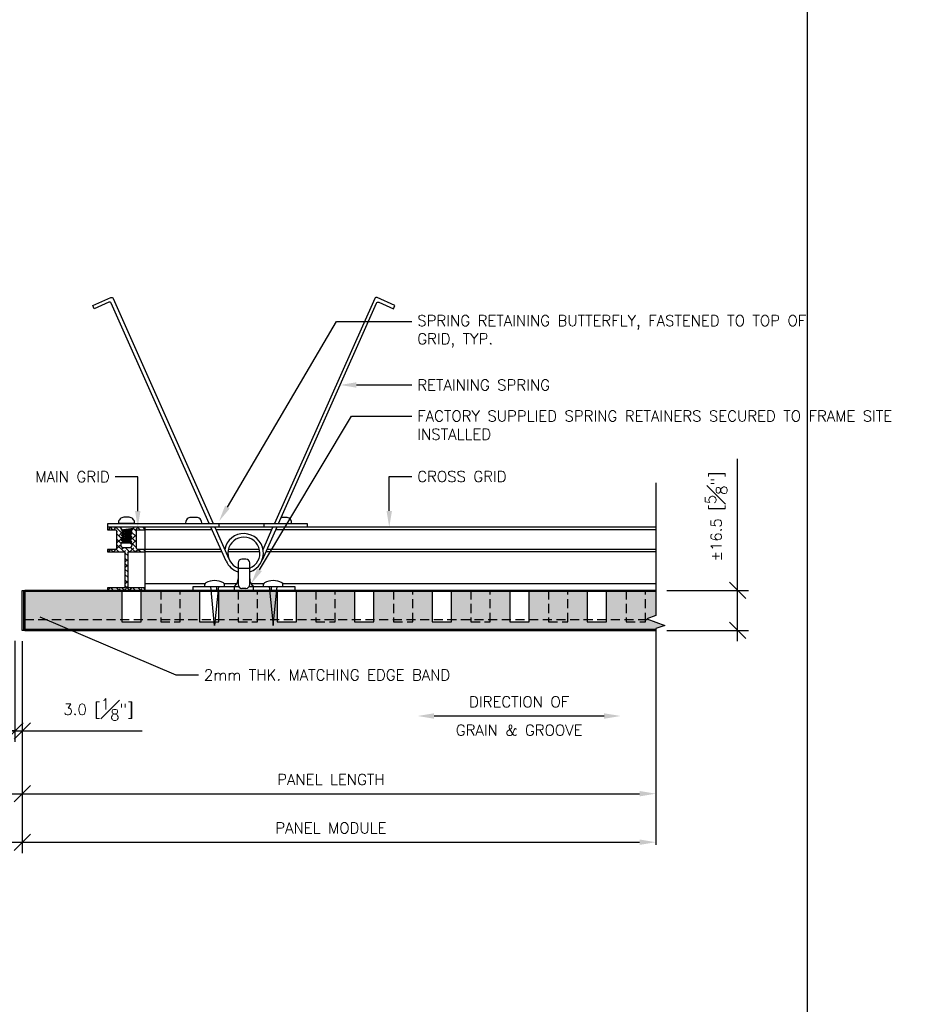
# Model space of a CAD drawing. Header units: millimetres. Extents: x 0 to 4899, y -1170 to 2118.
# Tile 5 of 18: x 1454 to 1831, y 48 to 454. Entities that reach past the tile are written whole.
import ezdxf
from ezdxf import colors
from ezdxf.entities.mleader import LeaderData, LeaderLine
from ezdxf.math import Vec2, Vec3

# ---------------------------------------------------------------- set-up
doc = ezdxf.new("R2010")
doc.units = ezdxf.units.MM
doc.header["$LTSCALE"] = 15
doc.header["$MEASUREMENT"] = 0
doc.linetypes.add('HIDDEN', pattern=[0.375, 0.25, -0.125])
for name, color, linetype in [('1-DIM', 4, 'Continuous'), ('1-MOUNT', 155, 'Continuous'), ('1-PANEL', 6, 'Continuous'), ('1-TEXT', 2, 'Continuous')]:
    doc.layers.add(name, color=color, linetype=linetype)
doc.layers.add('1-VIEWPORT', color=3, linetype='Continuous', plot=False)
doc.styles.add('TEXT', font='romans.shx')
doc.dimstyles.new('WDIM 1-2', dxfattribs={"dimscale": 2.25, "dimtxt": 2, "dimasz": 3, "dimexe": 2, "dimexo": 2, "dimgap": 1.6, "dimtad": 1, "dimdec": 1, "dimzin": 3, "dimdsep": 46, "dimtxsty": 'TEXT', "dimblk": 'OBLIQUE', "dimcen": 2, "dimdle": 2, "dimclrd": 256, "dimclre": 4, "dimclrt": 2, "dimazin": 0, "dimtfac": 1, "dimtdec": 1, "dimtmove": 0, "dimatfit": 3, "dimfxl": 0, "dimfrac": 2, "dimtolj": 1, "dimtzin": 0, "dimlwd": -1, "dimlwe": -1, "dimarcsym": 0})

# ---------------------------------------------------------------- blocks, each defined once
blk = doc.blocks.new('*X91')
at = {"color": 0}
for p, q in [((753.81, 466.54), (754.7, 467.44)), ((754.62, 467.35), (754.53, 467.44)), ((755.89, 466.42), (756.91, 467.44)), ((757.93, 466.25), (756.74, 467.44)), ((757.44, 465.76), (758.73, 467.05)), ((757.44, 463.55), (759.55, 465.66)), ((759.03, 462.93), (757.44, 464.53)), ((759.84, 464.34), (759.64, 464.54)), ((763.04, 464.73), (765.75, 467.44)), ((763.06, 462.54), (765.44, 464.92)), ((764.56, 464.04), (763.41, 465.19)), ((765.44, 465.37), (765.11, 465.7)), ((766.59, 466.42), (765.57, 467.44)), ((766.94, 466.42), (767.96, 467.44)), ((768.8, 466.42), (767.78, 467.44)), ((757.44, 461.34), (759.61, 463.51)), ((759.27, 460.49), (757.44, 462.32)), ((757.44, 459.13), (759.66, 461.35)), ((762.38, 457.44), (765.44, 460.5)), ((765.44, 460.95), (763.36, 463.03)), ((763.61, 460.88), (765.44, 462.71)), ((766.74, 457.44), (764.01, 460.17)), ((753.81, 457.7), (754.56, 458.46)), ((755.75, 457.44), (756.77, 458.46)), ((757.9, 457.44), (756.88, 458.46)), ((757.96, 457.44), (759.79, 459.27)), ((760.11, 457.44), (758.48, 459.07)), ((760.17, 457.44), (761.87, 459.14)), ((760.81, 455.87), (762.08, 457.14)), ((761.24, 456.3), (760.81, 456.74)), ((762.32, 457.44), (761.8, 457.96)), ((763.45, 458.51), (762.81, 459.16)), ((764.59, 457.44), (765.68, 458.53)), ((766.8, 457.44), (767.82, 458.46)), ((768.95, 457.44), (767.93, 458.46)), ((769.01, 457.44), (769.08, 457.51)), ((760.81, 453.66), (762.08, 454.93)), ((762.08, 453.26), (760.81, 454.53)), ((760.81, 451.45), (762.08, 452.72)), ((762.08, 451.05), (760.81, 452.32)), ((760.81, 449.24), (762.08, 450.51)), ((760.81, 447.03), (762.08, 448.3)), ((761.24, 447.47), (760.81, 447.9)), ((762.08, 448.84), (761.8, 449.12)), ((760.04, 441.84), (762.08, 443.88)), ((760.81, 444.82), (762.08, 446.09)), ((762.08, 444.43), (760.81, 445.7)), ((753.81, 442.24), (754.43, 442.86)), ((755.82, 441.84), (755.17, 442.49)), ((755.62, 441.84), (756.64, 442.86)), ((757.83, 441.84), (758.85, 442.86)), ((760.14, 441.94), (759.22, 442.86)), ((762.45, 441.84), (760.81, 443.49)), ((762.25, 441.84), (763.27, 442.86)), ((764.66, 441.84), (764.01, 442.49)), ((764.46, 441.84), (765.48, 442.86)), ((766.67, 441.84), (767.69, 442.86)), ((768.98, 441.94), (768.06, 442.86)), ((768.88, 441.84), (769.08, 442.04))]:
    blk.add_line(p, q, dxfattribs=at)
blk = doc.blocks.new('S-5876')
at = {"layer": '1-MOUNT'}
blk.add_lwpolyline([(-0.177, 0.968), (-0.301, 0.968), (-0.301, 1.008), (-0.158, 1.008), (-0.12, 1.008), (-0.073, 0.953), (-0.086, 0.946), (-0.063, 0.93), (-0.063, 0.919), (-0.086, 0.904), (-0.063, 0.888), (-0.063, 0.878), (-0.086, 0.862), (-0.063, 0.847), (-0.063, 0.836), (-0.086, 0.821), (-0.063, 0.805), (-0.063, 0.794), (-0.086, 0.779), (-0.063, 0.763), (-0.063, 0.753), (-0.086, 0.737), (-0.086, 0.721, 0.414214), (-0.046, 0.681), (0.046, 0.681, 0.414214), (0.086, 0.721), (0.086, 0.758), (0.063, 0.774), (0.063, 0.784), (0.086, 0.8), (0.063, 0.815), (0.063, 0.826), (0.086, 0.841), (0.063, 0.857), (0.063, 0.867), (0.086, 0.883), (0.063, 0.899), (0.063, 0.909), (0.086, 0.925), (0.063, 0.94), (0.063, 0.951), (0.086, 0.966), (0.07, 0.975), (0.099, 1.008), (0.157, 1.008), (0.301, 1.008), (0.301, 0.968), (0.177, 0.968, 0.414214), (0.157, 0.948), (0.157, 0.674, 0.414214), (0.177, 0.654), (0.301, 0.654), (0.301, 0.614), (0.025, 0.614), (0.025, 0.04), (0.301, 0.04), (0.301, 0), (-0.301, 0), (-0.301, 0.04), (-0.025, 0.04), (-0.025, 0.614), (-0.301, 0.614), (-0.301, 0.654), (-0.177, 0.654, 0.414214), (-0.158, 0.674), (-0.158, 0.948, 0.414214)], format="xyb", close=True, dxfattribs=at)
at = {"layer": '1-MOUNT', "color": 1, "xscale": 0.03937499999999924, "yscale": 0.03937499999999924, "zscale": 0.03937499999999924}
blk.add_blockref('*X91', (-29.982, -17.398), dxfattribs=at)
blk = doc.blocks.new('_OBLIQUE')
at = {"color": 0, "linetype": 'ByBlock'}
blk.add_line((-0.5, -0.5), (0.5, 0.5), dxfattribs=at)
blk = doc.blocks.new('*D235')
at = {"layer": '1-DIM', "color": 4, "transparency": 16777216}
blk.add_line((1455.46, 197.94), (1455.46, 130.57), dxfattribs=at)
at = {"layer": '1-DIM', "transparency": 16777216}
blk.add_line((1450.96, 135.07), (1710.14, 135.07), dxfattribs=at)
blk.add_solid([(1710.14, 136.2), (1710.14, 133.95), (1716.89, 135.07)], dxfattribs=at)
at = {"layer": 'DEFPOINTS', "color": 0, "transparency": 16777216}
for p in [(1455.46, 202.44), (1716.89, 135.07), (1716.89, 135.07)]:
    blk.add_point(p, dxfattribs=at)
at = {"layer": '1-DIM', "transparency": 16777216, "xscale": 6.75, "yscale": 6.75, "zscale": 6.75, "rotation": 180}
blk.add_blockref('_OBLIQUE', (1455.46, 135.07), dxfattribs=at)
at = {"layer": '1-DIM', "color": 2, "transparency": 16777216, "insert": (1582.8, 140.92), "char_height": 4.5, "attachment_point": 5, "style": 'TEXT', "bg_fill": 3, "box_fill_scale": 1.25, "bg_fill_color": 256, "bg_fill_true_color": 13158600, "bg_fill_transparency": 0}
blk.add_mtext('\\A1;PANEL LENGTH', dxfattribs=at)
blk = doc.blocks.new('*D236')
at = {"layer": '1-DIM', "color": 4, "transparency": 16777216}
blk.add_line((1455.46, 197.94), (1455.46, 110.57), dxfattribs=at)
at = {"layer": '1-DIM', "transparency": 16777216}
blk.add_line((1450.96, 115.07), (1710.14, 115.07), dxfattribs=at)
blk.add_solid([(1710.14, 116.2), (1710.14, 113.95), (1716.89, 115.07)], dxfattribs=at)
at = {"layer": 'DEFPOINTS', "color": 0, "transparency": 16777216}
for p in [(1455.46, 202.44), (1716.89, 115.07), (1716.89, 115.07)]:
    blk.add_point(p, dxfattribs=at)
at = {"layer": '1-DIM', "transparency": 16777216, "xscale": 6.75, "yscale": 6.75, "zscale": 6.75, "rotation": 180}
blk.add_blockref('_OBLIQUE', (1455.46, 115.07), dxfattribs=at)
at = {"layer": '1-DIM', "color": 2, "transparency": 16777216, "insert": (1582.8, 120.92), "char_height": 4.5, "attachment_point": 5, "style": 'TEXT', "bg_fill": 3, "box_fill_scale": 1.25, "bg_fill_color": 256, "bg_fill_true_color": 13158600, "bg_fill_transparency": 0}
blk.add_mtext('\\A1;PANEL MODULE', dxfattribs=at)
blk = doc.blocks.new('*D237')
at = {"layer": '1-DIM', "color": 4, "transparency": 16777216}
for p, q in [((1452.46, 198.09), (1452.46, 156.47)), ((1455.46, 197.94), (1455.46, 156.47))]:
    blk.add_line(p, q, dxfattribs=at)
at = {"layer": '1-DIM', "transparency": 16777216}
for p, q in [((1452.46, 160.97), (1445.71, 160.97)), ((1452.46, 160.97), (1455.46, 160.97)), ((1455.46, 160.97), (1504.88, 160.97))]:
    blk.add_line(p, q, dxfattribs=at)
at = {"layer": 'DEFPOINTS', "color": 0, "transparency": 16777216}
for p in [(1452.46, 202.59), (1455.46, 202.44), (1455.46, 160.97)]:
    blk.add_point(p, dxfattribs=at)
at = {"layer": '1-DIM', "transparency": 16777216, "xscale": 6.75, "yscale": 6.75, "zscale": 6.75}
blk.add_blockref('_OBLIQUE', (1452.46, 160.97), dxfattribs=at)
at = {"layer": '1-DIM', "transparency": 16777216, "xscale": 6.75, "yscale": 6.75, "zscale": 6.75, "rotation": 180}
blk.add_blockref('_OBLIQUE', (1455.46, 160.97), dxfattribs=at)
at = {"layer": '1-DIM', "color": 2, "transparency": 16777216, "insert": (1486.92, 169.82), "char_height": 4.5, "attachment_point": 5, "style": 'TEXT', "bg_fill": 3, "box_fill_scale": 1.25, "bg_fill_color": 256, "bg_fill_true_color": 13158600, "bg_fill_transparency": 0}
blk.add_mtext('\\A1;3.0 [{\\H1.000000x;\\S1#8;}"]', dxfattribs=at)
blk = doc.blocks.new('*D241')
at = {"layer": '1-DIM', "color": 4, "transparency": 16777216}
for p, q in [((1347.69, 197.94), (1347.69, 156.47)), ((1452.46, 198.09), (1452.46, 156.47))]:
    blk.add_line(p, q, dxfattribs=at)
at = {"layer": '1-DIM', "transparency": 16777216}
blk.add_line((1343.19, 160.97), (1456.96, 160.97), dxfattribs=at)
at = {"layer": 'DEFPOINTS', "color": 0, "transparency": 16777216}
for p in [(1347.69, 202.44), (1452.46, 202.59), (1452.46, 160.97)]:
    blk.add_point(p, dxfattribs=at)
at = {"layer": '1-DIM', "transparency": 16777216, "xscale": 6.75, "yscale": 6.75, "zscale": 6.75, "rotation": 180}
blk.add_blockref('_OBLIQUE', (1347.69, 160.97), dxfattribs=at)
at = {"layer": '1-DIM', "transparency": 16777216, "xscale": 6.75, "yscale": 6.75, "zscale": 6.75}
blk.add_blockref('_OBLIQUE', (1452.46, 160.97), dxfattribs=at)
at = {"layer": '1-DIM', "color": 2, "transparency": 16777216, "char_height": 4.5, "attachment_point": 5, "style": 'TEXT', "bg_fill": 3, "box_fill_scale": 1.25, "bg_fill_color": 256, "bg_fill_true_color": 13158600, "bg_fill_transparency": 0}
for s, insert in [('\\A1;LINEAR LIGHT', (1400.08, 166.82)), ('\\A1;(PLEASE PROVIDE\\PCUT SHEETS)', (1400.08, 149.76))]:
    blk.add_mtext(s, dxfattribs=dict(at, insert=insert))
blk = doc.blocks.new('*D242')
at = {"layer": '1-DIM', "color": 4, "transparency": 16777216}
for p, q in [((1344.69, 197.94), (1344.69, 110.57)), ((1455.46, 197.94), (1455.46, 110.57))]:
    blk.add_line(p, q, dxfattribs=at)
at = {"layer": '1-DIM', "transparency": 16777216}
blk.add_line((1340.19, 115.07), (1459.96, 115.07), dxfattribs=at)
at = {"layer": 'DEFPOINTS', "color": 0, "transparency": 16777216}
for p in [(1344.69, 202.44), (1455.46, 202.44), (1455.46, 115.07)]:
    blk.add_point(p, dxfattribs=at)
at = {"layer": '1-DIM', "transparency": 16777216, "xscale": 6.75, "yscale": 6.75, "zscale": 6.75, "rotation": 180}
blk.add_blockref('_OBLIQUE', (1344.69, 115.07), dxfattribs=at)
at = {"layer": '1-DIM', "transparency": 16777216, "xscale": 6.75, "yscale": 6.75, "zscale": 6.75}
blk.add_blockref('_OBLIQUE', (1455.46, 115.07), dxfattribs=at)
at = {"layer": '1-DIM', "color": 2, "transparency": 16777216, "insert": (1400.08, 120.92), "char_height": 4.5, "attachment_point": 5, "style": 'TEXT', "bg_fill": 3, "box_fill_scale": 1.25, "bg_fill_color": 256, "bg_fill_true_color": 13158600, "bg_fill_transparency": 0}
blk.add_mtext('\\A1;CLEAR OPENING', dxfattribs=at)
blk = doc.blocks.new('*D249')
at = {"layer": '1-DIM', "transparency": 16777216}
blk.add_line((1625.39, 167.12), (1695.55, 167.12), dxfattribs=at)
for points in [[(1625.39, 168.24), (1625.39, 165.99), (1618.64, 167.12)], [(1695.55, 168.24), (1695.55, 165.99), (1702.3, 167.12)]]:
    blk.add_solid(points, dxfattribs=at)
at = {"layer": 'DEFPOINTS', "color": 0, "transparency": 16777216}
for p in [(1618.64, 167.12), (1702.3, 167.12), (1702.3, 167.12)]:
    blk.add_point(p, dxfattribs=at)
at = {"layer": '1-DIM', "color": 2, "transparency": 16777216, "char_height": 4.5, "attachment_point": 5, "style": 'TEXT', "bg_fill": 3, "box_fill_scale": 1.25, "bg_fill_color": 256, "bg_fill_true_color": 13158600, "bg_fill_transparency": 0}
for s, insert in [('\\A1;DIRECTION OF', (1660.47, 172.97)), ('\\A1;GRAIN & GROOVE', (1660.47, 161.27))]:
    blk.add_mtext(s, dxfattribs=dict(at, insert=insert))
blk = doc.blocks.new('*D250')
at = {"layer": '1-DIM', "transparency": 16777216}
for p, q in [((1750.6, 218.94), (1750.6, 273.18)), ((1750.6, 197.94), (1750.6, 218.94))]:
    blk.add_line(p, q, dxfattribs=at)
at = {"layer": '1-DIM', "color": 4, "transparency": 16777216}
for p, q in [((1721.39, 218.94), (1755.1, 218.94)), ((1721.39, 202.44), (1755.1, 202.44))]:
    blk.add_line(p, q, dxfattribs=at)
at = {"layer": 'DEFPOINTS', "color": 0, "transparency": 16777216}
for p in [(1716.89, 218.94), (1750.6, 218.94), (1716.89, 202.44)]:
    blk.add_point(p, dxfattribs=at)
at = {"layer": '1-DIM', "transparency": 16777216, "xscale": 6.75, "yscale": 6.75, "zscale": 6.75}
for p, rotation in [((1750.6, 218.94), 90), ((1750.6, 202.44), 270)]:
    blk.add_blockref('_OBLIQUE', p, dxfattribs=dict(at, rotation=rotation))
at = {"layer": '1-DIM', "color": 2, "transparency": 16777216, "insert": (1741.75, 249.44), "char_height": 4.5, "attachment_point": 5, "rotation": 90, "style": 'TEXT', "bg_fill": 3, "box_fill_scale": 1.25, "bg_fill_color": 256, "bg_fill_true_color": 13158600, "bg_fill_transparency": 0}
blk.add_mtext('\\A1;%%p16.5 [{\\H1.000000x;\\S5#8;}"]', dxfattribs=at)

msp = doc.modelspace()

# ---------------------------------------------------------------- hatches: boundary and pattern name
at = {"layer": '1-PANEL'}
h = msp.add_hatch(dxfattribs=at)
h.set_pattern_fill('AR-SAND', color=8)
h.set_pattern_definition([(37.5, (-1099.8923, 772.6125), (-0.0629934, 1.9268238), [0, -1.52, 0, -1.7, 0, -1.625]), (7.5, (-1099.8923, 772.6125), (1.7697767, 2.822146), [0, -0.82, 0, -1.37, 0, -0.525]), (327.5, (-1101.1223, 772.6125), (3.1141419, 0.0056591), [0, -0.5, 0, -1.8, 0, -2.35]), (317.5, (-1101.1223, 772.6125), (3.0061266, 0.8776756), [0, -0.25, 0, -1.18, 0, -1.35])])
h.paths.add_polyline_path([(1656.58, 218.44), (1632.58, 218.44), (1632.58, 205.94), (1624.58, 205.94), (1624.58, 218.44), (1600.58, 218.44), (1600.58, 205.94), (1592.58, 205.94), (1592.58, 218.44), (1568.58, 218.44), (1568.58, 205.94), (1560.58, 205.94), (1560.58, 218.44), (1536.58, 218.94), (1536.58, 205.94), (1528.58, 205.94), (1528.58, 218.44), (1504.58, 218.44), (1504.58, 205.94), (1496.58, 205.94), (1496.58, 218.44), (1456.46, 218.44), (1456.46, 202.94), (1716.89, 203.17), (1718.73, 203.84), (1720.57, 204.51), (1716.89, 205.85), (1713.21, 207.19), (1715.05, 207.86), (1716.89, 208.53), (1716.89, 218.44), (1696.58, 218.44), (1696.58, 205.94), (1688.58, 205.94), (1688.58, 218.44), (1664.58, 218.44), (1664.58, 205.94), (1656.58, 205.94)])

# ---------------------------------------------------------------- linework, layer by layer
at = {"layer": '1-DIM'}
msp.add_lwpolyline([(1716.89, 263.27), (1716.89, 208.53), (1713.21, 207.19), (1720.57, 204.51), (1716.89, 203.17), (1716.89, 114)], dxfattribs=at)
at = {"layer": '1-MOUNT'}
for p, q in [((1501.16, 244.49), (1496.34, 243.82)), ((1500.86, 244.14), (1496.84, 243.48)), ((1496.84, 243.21), (1500.59, 243.83)), ((1506.22, 218.94), (1506.22, 244.96)), ((1716.89, 244.96), (1506.22, 244.96)), ((1533.8, 243.92), (1506.22, 243.92)), ((1539.54, 231.01), (1533.33, 244.96)), ((1534.95, 244.93), (1540.7, 232)), ((1558.42, 243.92), (1535.4, 243.92)), ((1536.67, 244.96), (1536.67, 246.57)), ((1560.49, 244.96), (1554.46, 231.41)), ((1554.82, 235.84), (1558.88, 244.96)), ((1555.22, 244.96), (1555.22, 246.57)), ((1716.89, 243.92), (1560.03, 243.92)), ((1500.67, 243.34), (1496.34, 242.75)), ((1500.67, 242.27), (1496.34, 241.67)), ((1500.67, 241.19), (1496.34, 240.6)), ((1500.67, 240.12), (1496.34, 239.52)), ((1500.09, 242.94), (1496.84, 242.4)), ((1496.84, 242.13), (1500.09, 242.67)), ((1500.09, 241.87), (1496.84, 241.33)), ((1496.84, 241.06), (1500.09, 241.6)), ((1500.09, 240.79), (1496.84, 240.25)), ((1496.84, 239.98), (1500.09, 240.52)), ((1500.09, 239.72), (1496.84, 239.18)), ((1496.26, 238.51), (1500.09, 238.37)), ((1500.67, 239.04), (1496.66, 238.49)), ((1496.84, 238.91), (1500.09, 239.45)), ((1500.09, 238.64), (1498.75, 238.42)), ((1537.4, 235.83), (1506.22, 235.83)), ((1553.33, 235.83), (1540.5, 235.83)), ((1716.89, 235.83), (1556.43, 235.83)), ((1537.86, 234.8), (1506.22, 234.8)), ((1553.49, 234.8), (1540.33, 234.8)), ((1547.72, 231.85), (1546.1, 231.85)), ((1716.89, 234.8), (1555.96, 234.8)), ((1544.49, 230.24), (1544.49, 221.36)), ((1544.49, 228.15), (1549.33, 228.15)), ((1549.33, 221.36), (1549.33, 230.24)), ((1530.84, 221.61), (1506.22, 221.61)), ((1525.94, 220.56), (1544.71, 220.56)), ((1525.94, 218.94), (1525.94, 220.56)), ((1530.78, 220.56), (1530.78, 221.32)), ((1534.81, 204.43), (1533.2, 220.56)), ((1536.43, 220.56), (1534.81, 204.43)), ((1535.62, 220.56), (1535.62, 218.94)), ((1543.93, 221.61), (1538.79, 221.61)), ((1538.85, 220.56), (1538.85, 221.32)), ((1542.88, 220.56), (1542.88, 218.94)), ((1547.72, 219.75), (1546.1, 219.75)), ((1549.11, 220.56), (1567.88, 220.56)), ((1555.03, 221.61), (1549.89, 221.61)), ((1550.94, 218.94), (1550.94, 220.56)), ((1554.98, 220.56), (1554.98, 221.32)), ((1557.39, 220.56), (1559.01, 204.43)), ((1558.2, 220.56), (1558.2, 218.94)), ((1559.01, 204.43), (1560.62, 220.56)), ((1716.89, 221.61), (1562.99, 221.61)), ((1563.04, 220.56), (1563.04, 221.32)), ((1567.88, 220.56), (1567.88, 218.94))]:
    msp.add_line(p, q, dxfattribs=at)
for points in [[(1532.62, 246.57), (1492.2, 337.37, 0.414214), (1491.23, 337.74), (1485.2, 335.06), (1484.6, 336.4), (1491.97, 339.68, -0.414214), (1492.94, 339.31), (1534.22, 246.57)], [(1561.21, 246.57), (1601.62, 337.37, -0.414214), (1602.59, 337.74), (1608.62, 335.06), (1609.22, 336.4), (1601.85, 339.68, 0.414214), (1600.88, 339.31), (1559.6, 246.57)], [(1566.59, 246.57), (1566.59, 246.85, 0.414214), (1564.39, 249.05), (1562.4, 249.05), (1562.4, 249.05)]]:
    msp.add_lwpolyline(points, format="xyb", dxfattribs=at)
for points in [[(1501.77, 246.58), (1501.77, 246.85, 0.414214), (1499.57, 249.06), (1497.36, 249.06, 0.414214), (1495.16, 246.85), (1495.16, 246.58)], [(1529.5, 246.57), (1529.5, 246.85, 0.414214), (1527.29, 249.05), (1525.09, 249.05, 0.414214), (1522.88, 246.85), (1522.88, 246.57)]]:
    msp.add_lwpolyline(points, format="xyb", close=True, dxfattribs=at)
msp.add_lwpolyline([(1572.96, 246.57), (1572.96, 244.96), (1490.71, 244.96), (1490.71, 246.57)], close=True, dxfattribs=at)
for centre, radius, start, end in [((1546.91, 234.29), 8.06, 287.4576, 168.8995), ((1546.91, 234.29), 6.6, 291.5102, 248.4898), ((1546.1, 230.24), 1.61, 90, 180), ((1547.72, 230.24), 1.61, 0, 90), ((1546.91, 234.29), 8.06, 203.9963, 252.5424), ((1540.97, 223.52), 3.53, 302.8167, 2.7799), ((1552.86, 223.52), 3.53, 177.2201, 237.1833), ((1531.59, 221.32), 0.806, 119.6596, 180), ((1534.81, 215.65), 7.33, 60.3404, 119.6596), ((1538.04, 221.32), 0.806, 0, 60.3404), ((1546.1, 221.36), 1.61, 180, 270), ((1547.72, 221.36), 1.61, 270, 0), ((1555.78, 221.32), 0.806, 119.6596, 180), ((1559.01, 215.65), 7.33, 60.3404, 119.6596), ((1562.23, 221.32), 0.806, 0, 60.3404)]:
    msp.add_arc(centre, radius, start, end, dxfattribs=at)
at = {"layer": '1-PANEL', "color": 8}
msp.add_line((1455.96, 218.94), (1455.96, 202.44), dxfattribs=at)
at = {"layer": '1-PANEL'}
msp.add_line((1456.46, 218.44), (1456.46, 202.94), dxfattribs=at)
at = {"layer": '1-PANEL', "color": 1, "linetype": 'HIDDEN'}
msp.add_line((1456.46, 206.94), (1713.87, 206.94), dxfattribs=at)
at = {"layer": '1-PANEL'}
msp.add_lwpolyline([(1455.46, 218.94), (1456.46, 218.94), (1456.46, 202.44), (1455.46, 202.44)], close=True, dxfattribs=at)
at = {"layer": '1-PANEL', "linetype": 'Continuous'}
for points in [[(1456.46, 218.94), (1456.46, 202.44), (1698.46, 202.44)], [(1456.46, 218.94), (1456.46, 202.44), (1716.89, 202.44)]]:
    msp.add_lwpolyline(points, dxfattribs=at)
at = {"layer": '1-PANEL'}
for points in [[(1716.89, 218.94), (1456.46, 218.94), (1456.46, 202.94)], [(1716.89, 218.44), (1456.46, 218.44), (1456.46, 202.94)], [(1496.58, 218.94), (1496.58, 205.94), (1504.58, 205.94), (1504.58, 218.94), (1496.58, 218.94)], [(1528.58, 218.94), (1528.58, 205.94), (1536.58, 205.94), (1536.58, 218.94), (1528.58, 218.94)], [(1560.58, 218.94), (1560.58, 205.94), (1568.58, 205.94), (1568.58, 218.94), (1560.58, 218.94)], [(1592.58, 218.94), (1592.58, 205.94), (1600.58, 205.94), (1600.58, 218.94), (1592.58, 218.94)], [(1624.58, 218.94), (1624.58, 205.94), (1632.58, 205.94), (1632.58, 218.94), (1624.58, 218.94)], [(1656.58, 218.94), (1656.58, 205.94), (1664.58, 205.94), (1664.58, 218.94), (1656.58, 218.94)], [(1688.58, 218.94), (1688.58, 205.94), (1696.58, 205.94), (1696.58, 218.94), (1688.58, 218.94)], [(1456.46, 202.94), (1456.46, 202.94), (1716.89, 202.94)]]:
    msp.add_lwpolyline(points, dxfattribs=at)
at = {"layer": '1-PANEL', "linetype": 'HIDDEN'}
for points in [[(1512.58, 218.94), (1512.58, 205.94), (1520.58, 205.94), (1520.58, 218.94), (1512.58, 218.94)], [(1544.58, 218.94), (1544.58, 205.94), (1552.58, 205.94), (1552.58, 218.94), (1544.58, 218.94)], [(1576.58, 218.94), (1576.58, 205.94), (1584.58, 205.94), (1584.58, 218.94), (1576.58, 218.94)], [(1608.58, 218.94), (1608.58, 205.94), (1616.58, 205.94), (1616.58, 218.94), (1608.58, 218.94)], [(1640.58, 218.94), (1640.58, 205.94), (1648.58, 205.94), (1648.58, 218.94), (1640.58, 218.94)], [(1672.58, 218.94), (1672.58, 205.94), (1680.58, 205.94), (1680.58, 218.94), (1672.58, 218.94)], [(1704.58, 218.94), (1704.58, 205.94), (1712.58, 205.94), (1712.58, 218.94), (1704.58, 218.94)]]:
    msp.add_lwpolyline(points, dxfattribs=at)
at = {"layer": '1-VIEWPORT'}
msp.add_lwpolyline([(279.4, 1170), (1779.37, 1170), (1779.37, 0), (279.4, 0)], close=True, dxfattribs=at)

# ---------------------------------------------------------------- block references
at = {"layer": '1-MOUNT', "xscale": -25.8064000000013, "yscale": 25.8064000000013, "zscale": 25.8064}
msp.add_blockref('S-5876', (1498.46, 218.94), dxfattribs=at)

# ---------------------------------------------------------------- leaders
at = {"layer": '1-TEXT'}
ml = msp.add_multileader_mtext('Standard', dxfattribs=at)
ml.set_content('SPRING RETAINING BUTTERFLY, FASTENED TO TOP OF GRID, TYP.', color=256, style='TEXT')
ml.set_leader_properties(color=4, linetype='ByLayer', lineweight=-1)
ml.build(insert=Vec2(0, 0))
ml.multileader.update_dxf_attribs({"dogleg_length": 0.36, "arrow_head_size": 6.75, "scale": 2.25})
ctx = ml.context
ctx.base_point, ctx.scale, ctx.char_height, ctx.arrow_head_size, ctx.landing_gap_size, ctx.plane_origin = Vec3(1616.2, 329.75), 2.25, 4.5, 6.75, 2.25, Vec3(1643.48, 336.94)
notes = []
notes.append((ctx, [(1, (1, 1, 0), (1585.05, 329.75), (1, 0), 31.15, [(0, [(1536.67, 247.45)], 0, [])])]))
ctx.mtext.insert, ctx.mtext.width, ctx.mtext.flow_direction = Vec3(1618.45, 332.43), 79.657, 5
ml = msp.add_multileader_mtext('Standard', dxfattribs=at)
ml.set_content('RETAINING SPRING', color=256, style='TEXT')
ml.set_leader_properties(color=4, linetype='ByLayer', lineweight=-1)
ml.build(insert=Vec2(0, 0))
ml.multileader.update_dxf_attribs({"dogleg_length": 0.36, "arrow_head_size": 6.75, "scale": 2.25})
ctx = ml.context
ctx.base_point, ctx.scale, ctx.char_height, ctx.arrow_head_size, ctx.landing_gap_size, ctx.plane_origin = Vec3(1616.2, 303.64), 2.25, 4.5, 6.75, 2.25, Vec3(1595.54, 307.82)
notes.append((ctx, [(0, (1, 1, 0), (1610.74, 303.64), (1, 0), 5.46, [(0, [(1586.61, 303.64)], 0, [])])]))
ctx.mtext.insert, ctx.mtext.width, ctx.mtext.flow_direction = Vec3(1618.45, 305.89), 66.0364, 5
ml = msp.add_multileader_mtext('Standard', dxfattribs=at)
ml.set_content('FACTORY SUPPLIED SPRING RETAINERS SECURED TO FRAME SITE INSTALLED', color=256, style='TEXT')
ml.set_leader_properties(color=4, linetype='ByLayer', lineweight=-1)
ml.build(insert=Vec2(0, 0))
ml.multileader.update_dxf_attribs({"dogleg_length": 0.36, "arrow_head_size": 6.75, "scale": 2.25})
ctx = ml.context
ctx.base_point, ctx.scale, ctx.char_height, ctx.arrow_head_size, ctx.landing_gap_size, ctx.plane_origin = Vec3(1616.2, 290.83), 2.25, 4.5, 6.75, 2.25, Vec3(1655.17, 306.14)
notes.append((ctx, [(0, (1, 1, 0), (1591.29, 290.83), (1, 0), 24.9, [(0, [(1549.89, 221.61)], 0, [])])]))
ctx.mtext.insert, ctx.mtext.width, ctx.mtext.flow_direction = Vec3(1618.45, 293.08), 94.4426, 5
ml = msp.add_multileader_mtext('Standard', dxfattribs=at)
ml.set_content('MAIN GRID', color=256, style='TEXT')
ml.set_leader_properties(color=4, linetype='ByLayer', lineweight=-1)
ml.build(insert=Vec2(0, 0))
ml.multileader.update_dxf_attribs({"dogleg_length": 0.36, "arrow_head_size": 6.75, "scale": 2.25})
ctx = ml.context
ctx.base_point, ctx.scale, ctx.char_height, ctx.arrow_head_size, ctx.landing_gap_size, ctx.plane_origin = Vec3(1455.66, 265.79), 2.25, 4.5, 6.75, 2.25, Vec3(1505.5, 269.97)
ctx.text_align_type = 2
notes.append((ctx, [(0, (1, 1, 0), (1503.13, 265.79), (-1, 0), 9.32, [(0, [(1503.13, 244.87)], 0, [])])]))
ctx.mtext.insert, ctx.mtext.width, ctx.mtext.alignment, ctx.mtext.flow_direction = Vec3(1491.56, 268.04), 66.0364, 3, 5
ml = msp.add_multileader_mtext('Standard', dxfattribs=at)
ml.set_content('CROSS GRID', color=256, style='TEXT')
ml.set_leader_properties(color=4, linetype='ByLayer', lineweight=-1)
ml.build(insert=Vec2(0, 0))
ml.multileader.update_dxf_attribs({"dogleg_length": 0.36, "arrow_head_size": 6.75, "scale": 2.25})
ctx = ml.context
ctx.base_point, ctx.scale, ctx.char_height, ctx.arrow_head_size, ctx.landing_gap_size, ctx.plane_origin = Vec3(1616.2, 265.88), 2.25, 4.5, 6.75, 2.25, Vec3(1588.47, 270.06)
notes.append((ctx, [(0, (1, 1, 0), (1606.88, 265.88), (1, 0), 9.32, [(0, [(1606.88, 244.96)], 0, [])])]))
ctx.mtext.insert, ctx.mtext.width, ctx.mtext.flow_direction = Vec3(1618.45, 268.13), 66.0364, 5
ml = msp.add_multileader_mtext('Standard', dxfattribs=at)
ml.set_content('2mm THK. MATCHING EDGE BAND', color=256, style='TEXT')
ml.set_leader_properties(color=4, linetype='ByLayer', lineweight=-1)
ml.build(insert=Vec2(0, 0))
ml.multileader.update_dxf_attribs({"dogleg_length": 0.36, "arrow_head_size": 6.75, "scale": 2.25})
ctx = ml.context
ctx.base_point, ctx.scale, ctx.char_height, ctx.arrow_head_size, ctx.landing_gap_size, ctx.plane_origin = Vec3(1528.17, 184.06), 2.25, 4.5, 6.75, 2.25, Vec3(1319.15, 216.87)
notes.append((ctx, [(0, (1, 1, 0), (1518.85, 184.06), (1, 0), 9.32, [(0, [(1456.46, 210.69)], 0, [])])]))
ctx.mtext.insert, ctx.mtext.width, ctx.mtext.flow_direction = Vec3(1530.42, 186.31), 92.5432, 5
for ctx, leaders in notes:
    for number, flags, end, landing, length, lines in leaders:
        leader = LeaderData()
        leader.index, (leader.has_last_leader_line, leader.has_dogleg_vector, leader.attachment_direction) = number, flags
        leader.last_leader_point, leader.dogleg_vector, leader.dogleg_length = Vec3(end), Vec3(landing), length
        for number, points, colour, breaks in lines:
            line = LeaderLine()
            line.index, line.vertices, line.color, line.breaks = number, Vec3.list(points), colors.encode_raw_color(colour), breaks
            leader.lines.append(line)
        ctx.leaders.append(leader)

# ---------------------------------------------------------------- next in the draw order: dimensions: what is measured, and where the dimension line sits
at = {"layer": '1-DIM'}
dim = msp.add_linear_dim(base=(1716.89, 135.07), p1=(1455.46, 202.44), p2=(1716.89, 135.07), text='PANEL LENGTH', dimstyle='WDIM 1-2', override={"dimblk1": 'OBLIQUE', "dimsah": 1}, dxfattribs=at)
dim.commit()
dim.dimension.update_dxf_attribs({"geometry": '*D235', "text_midpoint": (1582.8, 140.92)})

# ---------------------------------------------------------------- next in the draw order: dimensions: what is measured, and where the dimension line sits
dim = msp.add_linear_dim(base=(1716.89, 115.07), p1=(1455.46, 202.44), p2=(1716.89, 115.07), text='PANEL MODULE', dimstyle='WDIM 1-2', override={"dimblk1": 'OBLIQUE', "dimsah": 1}, dxfattribs=at)
dim.commit()
dim.dimension.update_dxf_attribs({"geometry": '*D236', "text_midpoint": (1582.8, 120.92)})

# ---------------------------------------------------------------- next in the draw order: dimensions: what is measured, and where the dimension line sits
dim = msp.add_linear_dim(base=(1750.6, 218.94), p1=(1716.89, 202.44), p2=(1716.89, 218.94), angle=270, text='%%p<>', dimstyle='WDIM 1-2', dxfattribs=at)
dim.commit()
dim.dimension.update_dxf_attribs({"geometry": '*D250', "text_midpoint": (1741.75, 249.44)})
dim = msp.add_linear_dim(base=(1455.46, 160.97), p1=(1452.46, 202.59), p2=(1455.46, 202.44), dimstyle='WDIM 1-2', dxfattribs=at)
dim.commit()
dim.dimension.update_dxf_attribs({"geometry": '*D237', "text_midpoint": (1486.92, 169.82)})
dim = msp.add_linear_dim(base=(1702.3, 167.12), p1=(1618.64, 167.12), p2=(1702.3, 167.12), text='DIRECTION OF\\XGRAIN & GROOVE', dimstyle='WDIM 1-2', override={"dimsah": 1}, dxfattribs=at)
dim.commit()
dim.dimension.update_dxf_attribs({"geometry": '*D249', "text_midpoint": (1660.47, 167.12)})

# ---------------------------------------------------------------- next in the draw order: dimensions: what is measured, and where the dimension line sits
dim = msp.add_linear_dim(base=(1452.46, 160.97), p1=(1347.69, 202.44), p2=(1452.46, 202.59), angle=180, text='LINEAR LIGHT\\X(PLEASE PROVIDE\\PCUT SHEETS)', dimstyle='WDIM 1-2', dxfattribs=at)
dim.commit()
dim.dimension.update_dxf_attribs({"geometry": '*D241', "text_midpoint": (1400.08, 160.97)})

# ---------------------------------------------------------------- next in the draw order: dimensions: what is measured, and where the dimension line sits
dim = msp.add_linear_dim(base=(1455.46, 115.07), p1=(1344.69, 202.44), p2=(1455.46, 202.44), angle=180, text='CLEAR OPENING', dimstyle='WDIM 1-2', dxfattribs=at)
dim.commit()
dim.dimension.update_dxf_attribs({"geometry": '*D242', "text_midpoint": (1400.08, 120.92)})

doc.saveas('drawing.dxf')
